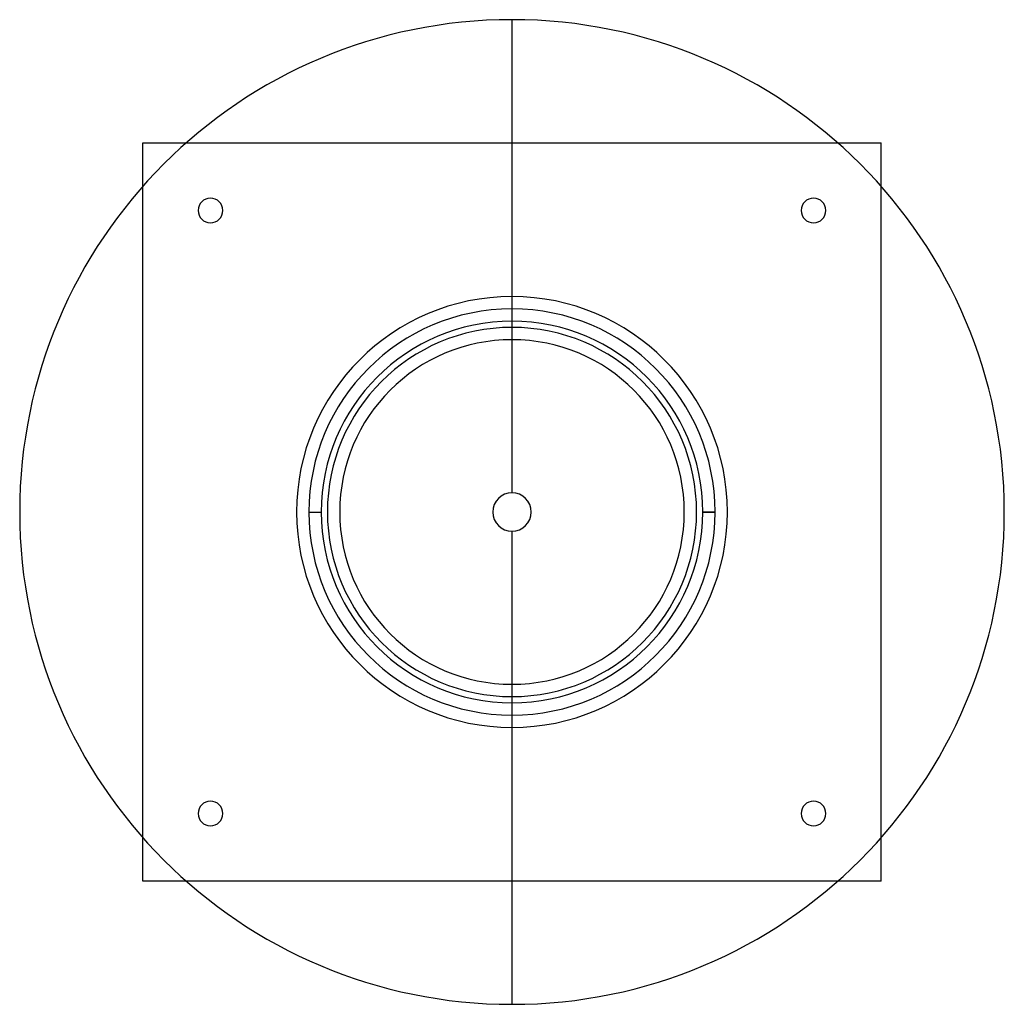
# Model space of a CAD drawing. Header units: millimetres. Extents: x -200 to 200, y -200 to 200.
import ezdxf

# ---------------------------------------------------------------- set-up
doc = ezdxf.new("R2010")
doc.units = ezdxf.units.MM
doc.layers.add('MAIN-1', color=7, linetype='Continuous')
doc.layers.add('MAIN-2', color=7, linetype='Continuous')

msp = doc.modelspace()

# ---------------------------------------------------------------- linework, layer by layer
at = {"layer": 'MAIN-1'}
for p, q in [((0, 7.8), (0, 200)), ((-150, 150), (-132.29, 150)), ((-150, 132.29), (-150, 150)), ((132.29, 150), (150, 150)), ((150, 132.29), (150, 150)), ((0, -200), (0, -7.8)), ((-150, -150), (-150, -132.29)), ((150, -150), (150, -132.29)), ((-132.29, -150), (-150, -150)), ((150, -150), (132.29, -150))]:
    msp.add_line(p, q, dxfattribs=at)
for radius, start, end in [(200, 90, 270), (200, 270, 90), (7.8, 90, 270), (7.8, 270, 90)]:
    msp.add_arc((0, 0), radius, start, end, dxfattribs=at)
at = {"layer": 'MAIN-2'}
for p, q in [((-150, 150), (-150, 150)), ((-132.29, 150), (132.29, 150)), ((150, 150), (150, 150)), ((-150, -132.29), (-150, 132.29)), ((150, -132.29), (150, 132.29)), ((-127.5, 122.5), (-127.5, 122.5)), ((-117.5, 122.5), (-117.5, 122.5)), ((117.5, 122.5), (117.5, 122.5)), ((127.5, 122.5), (127.5, 122.5)), ((-87.5, 0), (-87.5, 0)), ((-82.5, 0), (-77.5, 0)), ((-82.5, 0), (-82.5, 0)), ((-82.5, 0), (-82.5, 0)), ((-82.5, 0), (-77.5, 0)), ((-77.5, 0), (-77.5, 0)), ((-77.5, 0), (-77.5, 0)), ((-75, 0), (-75, 0)), ((-70, 0), (-70, 0)), ((77.5, 0), (82.5, 0)), ((77.5, 0), (77.5, 0)), ((77.5, 0), (77.5, 0)), ((82.5, 0), (77.5, 0)), ((82.5, 0), (82.5, 0)), ((87.5, 0), (87.5, 0)), ((-87.5, 0), (-87.5, 0)), ((-82.5, 0), (-82.5, 0)), ((70, 0), (70, 0)), ((75, 0), (75, 0)), ((82.5, 0), (82.5, 0)), ((82.5, 0), (82.5, 0)), ((87.5, 0), (87.5, 0)), ((-127.5, -122.5), (-127.5, -122.5)), ((-117.5, -122.5), (-117.5, -122.5)), ((117.5, -122.5), (117.5, -122.5)), ((127.5, -122.5), (127.5, -122.5)), ((-150, -150), (-150, -150)), ((132.29, -150), (-132.29, -150)), ((150, -150), (150, -150))]:
    msp.add_line(p, q, dxfattribs=at)
for centre, radius, start, end in [((-122.5, 122.5), 5, 0, 180), ((122.5, 122.5), 5, 0, 180), ((-122.5, 122.5), 5, 180, 0), ((122.5, 122.5), 5, 180, 0), ((0, 0), 87.5, 0, 180), ((0, 0), 82.5, 0, 180), ((0, 0), 82.5, 0, 180), ((0, 0), 77.5, 0, 180), ((0, 0), 75, 0, 180), ((0, 0), 70, 0, 180), ((0, 0), 87.5, 180, 0), ((0, 0), 82.5, 180, 0), ((0, 0), 82.5, 180, 0), ((0, 0), 77.5, 180, 0), ((0, 0), 70, 180, 0), ((0, 0), 75, 180, 0), ((-122.5, -122.5), 5, 0, 180), ((122.5, -122.5), 5, 0, 180), ((-122.5, -122.5), 5, 180, 0), ((122.5, -122.5), 5, 180, 0)]:
    msp.add_arc(centre, radius, start, end, dxfattribs=at)

doc.saveas('drawing.dxf')
